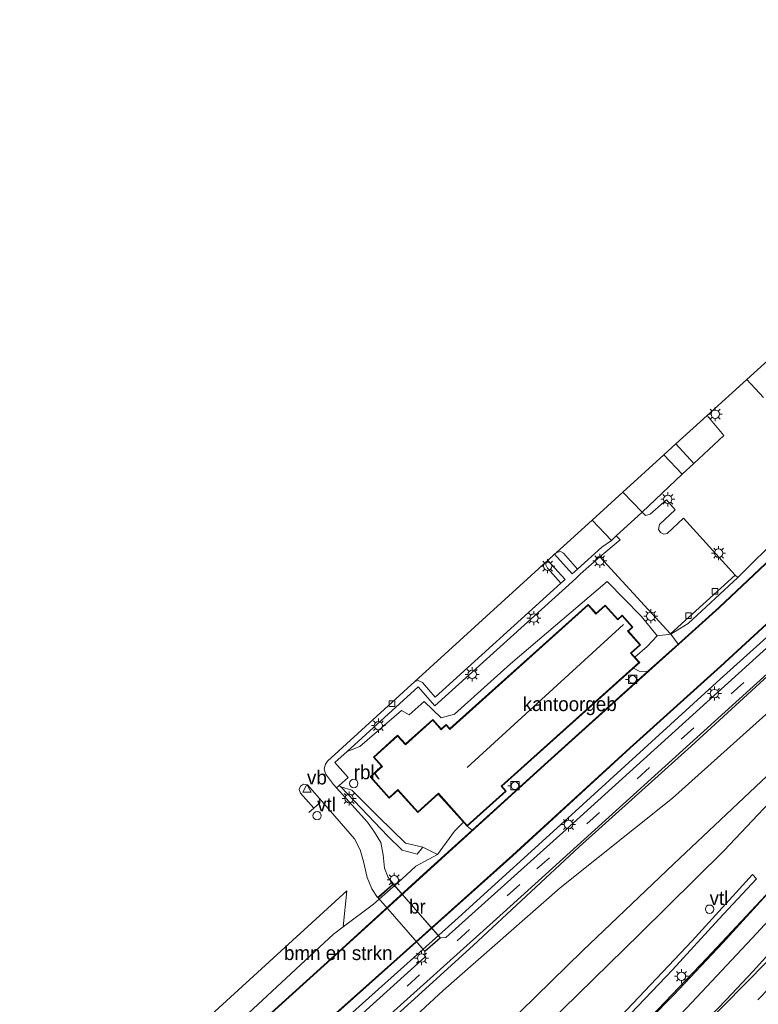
# Model space of a CAD drawing. Header units: millimetres. Extents: x 82463 to 85160, y 450000 to 452470.
# Tile 5 of 98: x 82612 to 82743, y 450161 to 450336. Entities that reach past the tile are written whole.
import ezdxf
from ezdxf.enums import TextEntityAlignment as Align

# ---------------------------------------------------------------- set-up
doc = ezdxf.new("R2010")
doc.units = ezdxf.units.MM
doc.linetypes.add('39strp', pattern=[12, 3, -9])
for name, color, linetype, lineweight in [('af-b1-rasterhekwerk', 8, 'hekwerk', 18), ('af-bs-rasterhekwerk', 8, 'hekwerk', 18), ('bp-b5-bomenstruiken', 93, 'Continuous', 18), ('gr-bs-geleiderail', 213, 'geleiderail', 18), ('gw-bs-insteekwatergang', 93, 'Continuous', 18), ('gw-bs-kruinlijn', 93, 'Continuous', 18), ('gw-bs-teenlijn', 93, 'Continuous', 18), ('iw-bs-bolder', 213, 'Continuous', 18), ('kd-bs-dakrand', 13, 'Continuous', 18), ('kd-bs-maaiveldlijn', 8, 'Continuous', 18), ('kd-bs-nok', 13, 'Continuous', 18), ('kl-bs-overig', 213, 'Continuous', 18), ('kw-b6-brug', 173, 'Continuous', 18), ('mk-b5-vlakmark', 8, 'Continuous', 18), ('mk-bs-39streep 0.15', 8, '39strp', 18), ('mk-bs-streep 0.15', 8, 'Continuous', 18), ('og-b5-bebouwing', 173, 'Continuous', 18), ('og-b5-water', 153, 'Continuous', 18), ('og-bs-inrichtingselement', 253, 'Continuous', 18), ('og-bs-maaiveld', 253, 'Continuous', 18), ('og-bs-terreinafscheiding', 253, 'Continuous', 18), ('wb-b5-beschoeiing', 43, 'beschoeiing', 18), ('wh-bs-kolk', 8, 'Continuous', 18), ('wh-bs-waterlijn', 133, 'Continuous', 18), ('wm-bs-lichtmast', 8, 'Continuous', 18), ('wm-bs-verkeersbord', 8, 'Continuous', 18)]:
    doc.layers.add(name, color=color, linetype=linetype, lineweight=lineweight)
doc.styles.add('rtw_iso', font='iso-rtw.shx')
doc.linetypes.add('beschoeiing', pattern='A,20,-0.01,[6,RTW.shx,S=1,R=0,X=0,Y=0],-0.01', length=20.02)
doc.linetypes.add('geleiderail', pattern='A,2,-1,[175,RTW.shx,S=0.5,R=0,X=0,Y=0],-1', length=4)
doc.linetypes.add('hekwerk', pattern='A,7,-1.5,[1,RTW.shx,S=0.75,R=0,X=0,Y=0],-1.5', length=10)

# ---------------------------------------------------------------- blocks, each defined once
blk = doc.blocks.new('dtbattr-r')
at = {"style": 'rtw_iso'}
blk.add_attdef('TAG', text='', height=2.5, dxfattribs=at).set_placement((0, 0), align=Align.MIDDLE_CENTER)
blk = doc.blocks.new('kolk')
blk.add_lwpolyline([(-0.5, -0.5), (0.5, -0.5), (0.5, 0.5), (-0.5, 0.5)], close=True)
blk = doc.blocks.new('bolder')
for p, q in [((-0.75, 0), (-1.25, 0)), ((-0.75, 0.75), (-0.75, -0.75)), ((0.75, 0.75), (-0.75, 0.75)), ((0.75, -0.75), (0.75, 0.75)), ((0.75, 0), (1.25, 0)), ((-0.75, -0.75), (0.75, -0.75))]:
    blk.add_line(p, q)
blk.add_circle((0, 0), 0.673)
blk = doc.blocks.new('verkeersbord')
for p, q in [((0, 0.75), (-0.75, -0.625)), ((0.75, -0.625), (0, 0.75)), ((-0.75, -0.625), (0.75, -0.625))]:
    blk.add_line(p, q)
blk = doc.blocks.new('dtbattr')
at = {"style": 'rtw_iso'}
blk.add_attdef('TAG', (0.59, 0.87), '', height=2.5, dxfattribs=at)
blk = doc.blocks.new('dtb')
blk.add_circle((0, 0), 0.75)
blk = doc.blocks.new('lantaarnpaal')
for p, q in [((-0.75, 0), (-1.25, 0)), ((-0.88, 0.88), (-0.53, 0.53)), ((0, 0.75), (0, 1.25)), ((0.53, 0.53), (0.88, 0.88)), ((0.75, 0), (1.25, 0)), ((-0.53, -0.53), (-0.88, -0.88)), ((0, -0.75), (0, -1.25)), ((0.53, -0.53), (0.88, -0.88))]:
    blk.add_line(p, q)
blk.add_circle((0, 0), 0.75)

msp = doc.modelspace()

# ---------------------------------------------------------------- linework, layer by layer
at = {"layer": 'af-b1-rasterhekwerk'}
for points in [[(82678.215, 450181.874, 0.015), (82686.38, 450172.566, -0.035)], [(82683.631, 450170.212, -0.026), (82675.51, 450179.54, -0.026)]]:
    msp.add_polyline3d(points, dxfattribs=at)
at = {"layer": 'af-bs-rasterhekwerk'}
msp.add_polyline3d([(82686.406, 450172.541, -0.035), (82686.38, 450172.566, -0.035)], dxfattribs=at)
at = {"layer": 'bp-b5-bomenstruiken'}
for points in [[(82671.723, 450148.969, 1.239), (82687.005, 450163.101, 0.846), (82707.818, 450181.329, 1.143), (82727.77, 450197.337, 1.572), (82748.943, 450216.289, 1.796), (82764.918, 450230.173, 1.992), (82779.977, 450244.133, 2.052), (82798.148, 450259.625, 2.17), (82814.835, 450275.661, 1.97), (82830.128, 450288.961, 1.787), (82843.61, 450302.011, 1.632), (82856.157, 450314.79, 1.477), (82855.858, 450311.898, 1.659), (82848.967, 450303.981, 1.659), (82822.683, 450274.978, 2.107), (82806.078, 450257.393, 2.148), (82794.955, 450248.427, 2.294), (82780.762, 450235.566, 2.157), (82763.626, 450220.302, 2.18), (82744.654, 450201.262, 2.248), (82728.027, 450185.611, 2.23), (82711.807, 450170.126, 2.015), (82695.194, 450153.891, 2.02)], [(82669.643, 450150.455, 0.139), (82692.318, 450171.109, 0.088), (82711.169, 450188.632, 0.098), (82731.093, 450206.548, 0.047), (82747.585, 450221.696, 0.075)], [(82748.943, 450216.289, 1.796), (82727.77, 450197.337, 1.572), (82707.818, 450181.329, 1.143), (82687.005, 450163.101, 0.846), (82671.723, 450148.969, 1.239)]]:
    msp.add_polyline3d(points, dxfattribs=at)
msp.add_polyline3d([(82649.824, 450156.688, -0.446), (82647.797, 450154.697, -0.435), (82642.932, 450156.206, -0.396), (82669.839, 450180.833, -0.313), (82669.23, 450174.395, -0.452), (82667.502, 450173.09, -0.496)], close=True, dxfattribs=at)
at = {"layer": 'gr-bs-geleiderail'}
msp.add_polyline3d([(82649.393, 450082.3, -2.089), (82676.628, 450110.014, -0.638), (82693.538, 450127.172, -0.231), (82708.239, 450142.129, 0.093), (82719.515, 450153.627, 0.353), (82728.018, 450162.325, 0.591), (82736.764, 450171.587, 0.801), (82748.822, 450184.847, 1.161), (82762.514, 450200.007, 1.595), (82776.448, 450215.821, 2.065), (82789.28, 450230.592, 2.403), (82803.832, 450247.603, 2.664), (82817.668, 450263.854, 2.814), (82829.612, 450277.781, 2.828), (82842.961, 450293.592, 2.727), (82866.742, 450321.638, 2.326), (82894.043, 450353.906, 1.741)], dxfattribs=at)
at = {"layer": 'gw-bs-insteekwatergang'}
for points in [[(82727.488, 450226.506, -0.09), (82730.567, 450228.373, -0.195), (82739.43, 450236.579, -0.195), (82747.175, 450244.321, -0.103), (82754.024, 450252.24, -0.039), (82757.031, 450256.075, 0.203), (82771.805, 450269.493, 0.079), (82782.199, 450279.052, 0.152), (82784.27, 450281.146, 0.139), (82789.055, 450285.983, 0.107), (82799.388, 450295.848, 0.28), (82803.856, 450299.813, 0.254), (82811.683, 450306.759, 0.207), (82828.601, 450321.433, 0.234), (82833.048, 450326.26, 0.271), (82840.579, 450333.828, 0.367), (82848.583, 450340.669, 0.294), (82851.686, 450343.258, 0.28), (82856.847, 450347.564, 0.257), (82865.175, 450354.682, 0.011), (82874.113, 450362.601, -0.017), (82876.833, 450365.452, 0.006), (82879.223, 450368.658, -0.007)], [(82618.501, 450111.95, -0.003), (82648.235, 450138.732, -0.021), (82672.627, 450160.757, -0.067), (82689.083, 450175.465, -0.071), (82710.49, 450194.957, -0.076), (82736.273, 450218.503, -0.067), (82760.451, 450240.259, -0.076), (82786.76, 450264.234, -0.103), (82811.49, 450287.145, -0.099), (82834.71, 450308.84, -0.076), (82860.129, 450332.462, -0.085), (82880.77, 450351.361, -0.167), (82884.976, 450355.811, -0.126), (82888.417, 450360.223, -0.09)], [(82725.049, 450226.228, 0.792), (82727.488, 450226.506, -0.09)], [(82725.049, 450226.228, 0.792), (82723.296, 450224.285, 0.837), (82721.11, 450222.402, 0.992)], [(82685.976, 450187.302, -0.45), (82689.025, 450191.445, 0.664), (82690.597, 450193.058, 0.664)], [(82685.976, 450187.302, -0.45), (82682.156, 450185.192, -0.345), (82679.622, 450182.89, -0.19), (82674.605, 450178.453, -0.313), (82669.23, 450174.395, -0.452), (82667.502, 450173.09, -0.496), (82649.824, 450156.688, -0.446), (82647.797, 450154.697, -0.435), (82633.297, 450140.673, -0.353), (82632.11, 450139.525, 0.279)]]:
    msp.add_polyline3d(points, dxfattribs=at)
at = {"layer": 'gw-bs-kruinlijn'}
for points in [[(82893.352, 450354.835, 0.851), (82889.392, 450350.206, 1.038), (82881.461, 450341.365, 1.107), (82869.268, 450328.569, 1.321), (82865.591, 450324.681, 1.365), (82858.424, 450317.099, 1.449), (82856.157, 450314.79, 1.477), (82843.61, 450302.011, 1.632), (82830.128, 450288.961, 1.787), (82814.835, 450275.661, 1.97), (82798.148, 450259.625, 2.17), (82779.977, 450244.133, 2.052), (82764.918, 450230.173, 1.992), (82748.943, 450216.289, 1.796), (82727.77, 450197.337, 1.572), (82707.818, 450181.329, 1.143), (82687.005, 450163.101, 0.846), (82671.723, 450148.969, 1.239), (82655.381, 450133.898, 1.344), (82638.809, 450118.733, 1.39), (82625.022, 450105.57, 1.618)], [(82634.447, 450096.539, 2.216), (82661.411, 450121.07, 2.289), (82677.082, 450136.411, 2.266), (82695.194, 450153.891, 2.02), (82711.807, 450170.126, 2.015), (82728.027, 450185.611, 2.23), (82744.654, 450201.262, 2.248), (82763.626, 450220.302, 2.18), (82780.762, 450235.566, 2.157), (82794.955, 450248.427, 2.294), (82806.078, 450257.393, 2.148)], [(82669.904, 450205.622, 0.212), (82672.195, 450206.489, 0.486), (82679.594, 450212.911, 0.782), (82680.969, 450212.141, 0.947), (82683.604, 450214.528, 0.942), (82686.627, 450211.624, 1.088), (82689.026, 450212.27, 1.266), (82698.996, 450221.223, 1.166), (82716.151, 450235.867, 0.992), (82722.304, 450229.626, 0.933), (82725.049, 450226.228, 0.792)], [(82668.777, 450199.307, 0.198), (82670.716, 450198.729, 0.741), (82675.506, 450193.968, 0.865), (82680.269, 450189.284, 0.782), (82683.358, 450188.577, 0.682)]]:
    msp.add_polyline3d(points, dxfattribs=at)
at = {"layer": 'gw-bs-teenlijn'}
for points in [[(82622.318, 450107.896, 0.13), (82649.714, 450132.448, 0.111), (82669.643, 450150.455, 0.139), (82692.318, 450171.109, 0.088), (82711.169, 450188.632, 0.098), (82731.093, 450206.548, 0.047), (82747.585, 450221.696, 0.075), (82762.342, 450234.965, 0.13), (82779.761, 450249.945, 0.084), (82800.399, 450269.144, 0.025), (82820.49, 450287.793, -0.017), (82838.82, 450304.492, 0.02), (82846.508, 450311.711, 0.004), (82860.46, 450324.812, -0.026), (82876.829, 450340.129, 0.029), (82886.227, 450349.271, 0.093), (82892.069, 450356.511, 0.015)], [(82642.244, 450089.181, -2.213), (82661.692, 450109.112, -1.884), (82683.015, 450131.027, -1.3), (82696.474, 450145.766, -0.998), (82705.564, 450157.065, -0.679), (82721.976, 450173.164, -0.217), (82736.919, 450187.913, 0.193), (82751.105, 450202.921, 0.705), (82766.762, 450218.663, 1.157), (82781.424, 450233.119, 1.659), (82791.924, 450243.513, 1.915), (82806.078, 450257.393, 2.148)], [(82720.847, 450220.453, -0.852), (82721.879, 450219.884, -0.852), (82723.347, 450219.838, -1.095)], [(82683.358, 450188.577, 0.682), (82682.378, 450187.327, -0.364), (82679.683, 450188.074, -0.154), (82677.119, 450190.519, 0.02), (82668.777, 450199.307, 0.198)], [(82691.248, 450192.333, -0.852), (82692.145, 450191.618, -1.062)]]:
    msp.add_polyline3d(points, dxfattribs=at)
at = {"layer": 'kd-bs-dakrand'}
msp.add_polyline3d([(82714.185, 450230.063, 6.718), (82715.834, 450231.542, 6.718), (82718.079, 450229.041, 6.718), (82718.85, 450229.734, 6.718), (82720.613, 450227.77, 6.718), (82719.801, 450227.042, 6.718), (82721.979, 450224.614, 6.718), (82720.324, 450223.128, 6.718), (82721.82, 450221.461, 6.823), (82697.284, 450199.444, 6.759), (82698.059, 450198.58, 4.759), (82691.255, 450192.474, 4.768), (82686.138, 450198.177, 4.668), (82682.483, 450194.898, 4.115), (82678.954, 450198.831, 4.079), (82677.407, 450197.443, 4.079), (82674.118, 450201.109, 4.079), (82676.192, 450202.97, 4.079), (82674.714, 450204.617, 4.079), (82678.878, 450208.354, 4.079), (82680.263, 450206.81, 4.586), (82685.136, 450211.183, 4.636), (82686.656, 450209.489, 4.636), (82687.53, 450210.273, 4.636), (82688.172, 450209.558, 6.818), (82712.774, 450231.635, 6.718), (82714.185, 450230.063, 6.718)], dxfattribs=at)
at = {"layer": 'kd-bs-maaiveldlijn'}
msp.add_polyline3d([(82714.193, 450230.204, 1.125), (82715.842, 450231.684, 1.125), (82718.087, 450229.183, 1.125), (82718.858, 450229.875, 1.125), (82720.754, 450227.762, 1.125), (82719.942, 450227.034, 1.125), (82722.121, 450224.606, 1.125), (82720.465, 450223.121, 1.125), (82721.11, 450222.402, 0.992), (82721.962, 450221.453, -0.852), (82720.847, 450220.453, -0.852), (82697.425, 450199.436, -0.852), (82698.2, 450198.572, -0.861), (82691.248, 450192.333, -0.852), (82690.597, 450193.058, 0.664), (82686.13, 450198.036, 1.125), (82682.476, 450194.756, 1.125), (82678.946, 450198.69, 1.125), (82677.4, 450197.302, 1.125), (82673.976, 450201.117, 1.125), (82676.05, 450202.978, 1.125), (82674.572, 450204.625, 1.125), (82678.886, 450208.495, 1.125), (82680.271, 450206.952, 1.125), (82685.144, 450211.324, 1.125), (82686.664, 450209.63, 1.125), (82687.538, 450210.415, 1.125), (82688.179, 450209.7, 1.125), (82712.782, 450231.777, 1.125), (82714.193, 450230.204, 1.125)], dxfattribs=at)
at = {"layer": 'kd-bs-nok'}
msp.add_polyline3d([(82719.058, 450228.237, 7.827), (82691.266, 450202.785, 7.85)], dxfattribs=at)
at = {"layer": 'kw-b6-brug'}
msp.add_polyline3d([(82686.456, 450172.468, -0.085), (82683.709, 450170.073, -0.053), (82675.402, 450179.598, -0.062), (82678.149, 450181.994, -0.049)], close=True, dxfattribs=at)
at = {"layer": 'mk-b5-vlakmark'}
msp.add_polyline3d([(82744.578, 450168.207, 0.303), (82733.059, 450156.468, -0.021), (82732.79, 450156.676, -0.021), (82737.365, 450161.417, 0.098), (82742.117, 450166.488, 0.207), (82750.749, 450175.993, 0.495), (82762.31, 450189.06, 0.837), (82777.881, 450206.973, 1.33), (82780.438, 450204.599, 1.435), (82757.134, 450180.932, 0.655)], close=True, dxfattribs=at)
at = {"layer": 'mk-bs-39streep 0.15'}
for points in [[(82620.721, 450109.759, 0.139), (82644.92, 450131.729, 0.13), (82703.662, 450184.707, 0.107), (82729.34, 450207.834, 0.043), (82756.119, 450232.061, 0.029), (82790.026, 450263.073, 0.029), (82814.315, 450285.564, -0.021), (82840.086, 450309.367, -0.012), (82869.467, 450336.691, 0.011), (82881.097, 450347.444, 0.006), (82884.623, 450351.009, 0.006), (82890.544, 450358.16, 0.011)], [(82913.078, 450333.4, 4.837), (82890.777, 450311.113, 4.435), (82862.971, 450283.149, 3.855), (82837.297, 450257.239, 3.134), (82813.668, 450233.246, 2.49), (82787.748, 450206.876, 1.659), (82761.906, 450180.666, 0.824), (82710.612, 450128.547, -0.542), (82657.465, 450074.446, -1.785)]]:
    msp.add_polyline3d(points, dxfattribs=at)
at = {"layer": 'mk-bs-streep 0.15'}
msp.add_polyline3d([(82652.05, 450079.713, -2), (82685.732, 450114.013, -1.172), (82713.444, 450142.295, -0.532), (82730.356, 450160.021, -0.108), (82742.754, 450173.208, 0.221), (82753.987, 450185.419, 0.609), (82770.198, 450203.635, 1.102), (82787.284, 450223.157, 1.632), (82826.341, 450268.861, 2.134), (82844.592, 450290.367, 2.038), (82858.938, 450307.228, 1.846), (82870.427, 450320.833, 1.659), (82880.465, 450332.862, 1.39), (82896.32, 450351.914, 1.02)], dxfattribs=at)
at = {"layer": 'og-b5-bebouwing'}
msp.add_polyline3d([(82712.782, 450231.777, 1.125), (82714.193, 450230.204, 1.125), (82715.842, 450231.684, 1.125), (82718.087, 450229.183, 1.125), (82718.858, 450229.875, 1.125), (82720.754, 450227.762, 1.125), (82719.942, 450227.034, 1.125), (82722.121, 450224.606, 1.125), (82720.465, 450223.121, 1.125), (82721.11, 450222.402, 0.992), (82721.962, 450221.453, -0.852), (82720.847, 450220.453, -0.852), (82697.425, 450199.436, -0.852), (82698.2, 450198.572, -0.861), (82691.248, 450192.333, -0.852), (82690.597, 450193.058, 0.664), (82686.13, 450198.036, 1.125), (82682.476, 450194.756, 1.125), (82678.946, 450198.69, 1.125), (82677.4, 450197.302, 1.125), (82673.976, 450201.117, 1.125), (82676.05, 450202.978, 1.125), (82674.572, 450204.625, 1.125), (82678.886, 450208.495, 1.125), (82680.271, 450206.952, 1.125), (82685.144, 450211.324, 1.125), (82686.664, 450209.63, 1.125), (82687.538, 450210.415, 1.125), (82688.179, 450209.7, 1.125)], close=True, dxfattribs=at)
at = {"layer": 'og-b5-water'}
for points in [[(82650.876, 450153.995, -1.368), (82667.055, 450168.671, -1.368), (82705.661, 450203.784, -1.368), (82736.111, 450231.185, -1.368), (82750.57, 450244.816, -1.368), (82770.02, 450262.661, -1.368), (82785.957, 450277.013, -1.368), (82798.159, 450288.191, -1.368), (82816.373, 450304.755, -1.368), (82834.287, 450321.013, -1.368), (82849.854, 450335.245, -1.368), (82863.804, 450348.182, -1.368)], [(82863.359, 450338.031, -1.368), (82845.671, 450321.493, -1.368), (82826.165, 450303.511, -1.368), (82807.221, 450285.951, -1.368), (82789.989, 450270.026, -1.368), (82772.105, 450253.462, -1.368), (82754.144, 450237.18, -1.368), (82736.319, 450220.824, -1.368), (82720.2, 450206.262, -1.368), (82699.305, 450187.138, -1.368), (82678.768, 450168.735, -1.368), (82654.91, 450147.457, -1.368)]]:
    msp.add_polyline3d(points, dxfattribs=at)
at = {"layer": 'og-bs-maaiveld'}
for points in [[(82611.649, 450118.683, -1.176), (82633.503, 450138.236, -0.928), (82635.791, 450140.284, -1.176), (82650.809, 450154.069, -1.158), (82666.987, 450168.745, -1.08), (82684.168, 450184.359, -1.062), (82692.145, 450191.618, -1.062), (82705.594, 450203.858, -1.062), (82723.347, 450219.838, -1.095), (82728.784, 450224.728, -1.13), (82736.043, 450231.258, -1.176), (82750.502, 450244.89, -1.176), (82769.953, 450262.735, -1.176), (82785.89, 450277.087, -1.176), (82798.092, 450288.265, -1.176), (82816.306, 450304.829, -1.176), (82834.219, 450321.087, -1.176), (82849.787, 450335.319, -1.19), (82863.736, 450348.255, -1.19), (82870.604, 450354.731, -1.19), (82876.229, 450359.828, -1.19), (82878.965, 450362.886, -1.19), (82882.174, 450367.062, -1.195)], [(82617.024, 450113.464, -1.167), (82635.147, 450129.565, -1.167), (82654.976, 450147.382, -1.163), (82678.834, 450168.661, -1.176), (82699.372, 450187.064, -1.176), (82720.267, 450206.188, -1.195), (82736.387, 450220.75, -1.195), (82754.211, 450237.107, -1.195), (82772.172, 450253.388, -1.158), (82790.057, 450269.953, -1.172), (82807.289, 450285.877, -1.176), (82826.233, 450303.438, -1.185), (82845.739, 450321.42, -1.195), (82863.427, 450337.958, -1.195), (82881.592, 450354.866, -1.195), (82887.382, 450362.104, -0.839)], [(82678.154, 450182.065, -0.049), (82675.331, 450179.603, -0.062)], [(82686.527, 450172.463, -0.085), (82683.704, 450170.002, -0.053)]]:
    msp.add_polyline3d(points, dxfattribs=at)
at = {"layer": 'og-bs-terreinafscheiding'}
for points in [[(82889.327, 450359.482, -0.035), (82884.068, 450352.764, -0.035), (82850.405, 450321.379, 0.02), (82823.106, 450296.131, -0.044), (82795.376, 450270.367, 0.015), (82768.859, 450245.952, 0.02), (82743.934, 450223.451, 0.043), (82708.889, 450191.729, 0.029), (82687.45, 450172.5, 0.061), (82686.527, 450172.463, -0.085)], [(82621.837, 450108.68, 0.143), (82642.026, 450127.089, 0.125), (82666.985, 450149.317, 0.134), (82697.685, 450176.919, 0.143), (82747.204, 450221.727, 0.07), (82763.298, 450236.25, 0.043), (82784.843, 450255.952, 0.011), (82799.473, 450269.577, 0.011), (82862.29, 450327.6, 0.006), (82885.593, 450349.323, -0.03), (82891.862, 450357.008, -0.035)], [(82765.57, 450294.09, 0.051), (82741.004, 450271.796, 0.061), (82733.952, 450265.392, 0.061), (82728.414, 450260.362, 0.061), (82726.234, 450258.382, 0.061), (82718.961, 450251.776, 0.061), (82713.504, 450246.811, 0.07), (82707.135, 450241.007, 0.088), (82706.811, 450240.712, 0.089), (82705.606, 450239.614, 0.092), (82705.312, 450239.346, 0.093), (82681.958, 450218.067, 0.157), (82666.421, 450203.92, 0.166), (82666.057, 450203.376, 0.166), (82665.806, 450202.528, 0.166), (82666.05, 450201.642, 0.166), (82667.493, 450199.743, 0.166), (82668.019, 450199.157, 0.158), (82673.51, 450193.05, 0.07), (82674.795, 450191.283, 0.02), (82675.878, 450189.413, -0.003), (82676.335, 450187.22, -0.044), (82676.583, 450184.867, -0.049), (82677.191, 450183.194, -0.049), (82678.154, 450182.065, -0.049)], [(82743.991, 450268.605, -0.03), (82741.004, 450271.796, 0.061)], [(82733.952, 450265.392, 0.061), (82736.934, 450261.847, 0.047), (82731.58, 450256.868, 0.061), (82728.414, 450260.362, 0.061)], [(82726.234, 450258.382, 0.061), (82729.519, 450254.967, -0.026), (82722.395, 450248.217, -0.007), (82722.975, 450247.628, -0.007), (82723.826, 450247.829, -0.007), (82726.71, 450250.409, -0.007), (82728.273, 450248.642, 0.047), (82725.506, 450246.006, 0.047), (82725.295, 450245.121, 0.047), (82725.641, 450244.591, 0.047), (82726.247, 450244.319, 0.047), (82726.863, 450244.393, 0.047), (82729.756, 450247.115, 0.047), (82738.964, 450237.02, -0.208), (82727.438, 450226.573, -0.163), (82714.881, 450240.285, 0.052), (82718.467, 450243.279, -0.021), (82717.802, 450243.996, 0.016)], [(82731.58, 450256.868, 0.061), (82729.519, 450254.967, -0.026)], [(82718.961, 450251.776, 0.061), (82722.395, 450248.217, -0.007), (82717.802, 450243.996, 0.016), (82716.918, 450243.184, 0.02)], [(82716.918, 450243.184, 0.02), (82713.504, 450246.811, 0.07)], [(82706.811, 450240.712, 0.089), (82709.963, 450237.216, 0.435), (82710.898, 450238.08, 0.133), (82715.205, 450242.006, 0.02), (82716.918, 450243.184, 0.02)], [(82710.898, 450238.08, 0.133), (82708.43, 450240.893, 0.088), (82707.884, 450241.227, 0.088), (82707.135, 450241.007, 0.088)], [(82668.019, 450199.157, 0.158), (82668.497, 450199.58, 0.181), (82670.09, 450200.99, 0.257), (82667.747, 450203.665, 0.212), (82669.904, 450205.622, 0.212), (82682.555, 450217.094, 0.212), (82685.51, 450213.723, 0.267), (82710.609, 450236.393, 0.422), (82711.451, 450237.23, 0.07), (82714.881, 450240.285, 0.052)], [(82705.606, 450239.614, 0.092), (82708.704, 450236.209, 0.408), (82707.946, 450235.549, 0.079), (82685.594, 450215.307, 0.143), (82683.314, 450217.89, 0.157), (82682.555, 450218.227, 0.157), (82681.958, 450218.067, 0.157)], [(82707.946, 450235.549, 0.079), (82705.554, 450238.236, 0.093), (82705.245, 450238.843, 0.093), (82705.312, 450239.346, 0.093)], [(82738.964, 450237.02, -0.208), (82739.43, 450236.579, -0.195)], [(82727.438, 450226.573, -0.163), (82727.488, 450226.506, -0.09), (82728.784, 450224.728, -1.13)], [(82675.331, 450179.603, -0.062), (82674.295, 450181.202, -0.062), (82673.445, 450183.196, -0.071), (82672.823, 450186.061, -0.071), (82672.255, 450188.126, -0.053), (82671.189, 450190.1, -0.062), (82665.011, 450197.233, 0.015), (82662.854, 450199.667, 0.171), (82662.16, 450199.795, 0.171), (82661.611, 450199.474, 0.171), (82661.395, 450198.84, 0.171), (82661.591, 450198.221, 0.166), (82664.006, 450195.514, 0.139)], [(82668.777, 450199.307, 0.198), (82668.497, 450199.58, 0.181)], [(82664.006, 450195.514, 0.139), (82665.068, 450196.501, 0.139), (82665.011, 450197.233, 0.015)], [(82663.109, 450194.756, 0.137), (82664.006, 450195.514, 0.139)], [(82683.358, 450188.577, 0.682), (82685.976, 450187.302, -0.45)], [(82646.975, 450085.15, -2.363), (82689.373, 450128.242, -1.376), (82703.951, 450143.283, -1.111), (82719.645, 450159.663, -0.655), (82731.289, 450171.939, -0.426), (82742.054, 450183.729, 0.1), (82742.757, 450182.972, 0.158), (82736.017, 450175.772, 0.1), (82727.779, 450166.77, -0.435), (82710.566, 450148.639, -0.814), (82701.577, 450139.415, -1.056), (82693.044, 450130.514, -1.28), (82683.848, 450121.122, -1.449), (82666.076, 450103.047, -1.819), (82648.218, 450084.995, -2.294)], [(82746.179, 450181.941, 0.358), (82733.93, 450168.858, -0.09), (82721.505, 450155.84, -0.396)], [(82669.23, 450174.395, -0.452), (82669.839, 450180.833, -0.313)], [(82619.508, 450110.994, 0.116), (82638.207, 450127.833, 0.093), (82683.751, 450169.039, 0.061), (82683.704, 450170.002, -0.053)]]:
    msp.add_polyline3d(points, dxfattribs=at)
at = {"layer": 'wb-b5-beschoeiing'}
for points in [[(82650.809, 450154.069, -1.158), (82666.987, 450168.745, -1.08), (82684.168, 450184.359, -1.062), (82692.145, 450191.618, -1.062), (82705.594, 450203.858, -1.062), (82723.347, 450219.838, -1.095), (82728.784, 450224.728, -1.13), (82736.043, 450231.258, -1.176), (82750.502, 450244.89, -1.176), (82769.953, 450262.735, -1.176), (82785.89, 450277.087, -1.176), (82798.092, 450288.265, -1.176), (82816.306, 450304.829, -1.176), (82834.219, 450321.087, -1.176), (82849.787, 450335.319, -1.19), (82863.736, 450348.255, -1.19)], [(82863.804, 450348.182, -1.368), (82849.854, 450335.245, -1.368), (82834.287, 450321.013, -1.368), (82816.373, 450304.755, -1.368), (82798.159, 450288.191, -1.368), (82785.957, 450277.013, -1.368), (82770.02, 450262.661, -1.368), (82750.57, 450244.816, -1.368), (82736.111, 450231.185, -1.368), (82705.661, 450203.784, -1.368), (82667.055, 450168.671, -1.368), (82650.876, 450153.995, -1.368)], [(82654.91, 450147.457, -1.368), (82678.768, 450168.735, -1.368), (82699.305, 450187.138, -1.368), (82720.2, 450206.262, -1.368), (82736.319, 450220.824, -1.368), (82754.144, 450237.18, -1.368), (82772.105, 450253.462, -1.368), (82789.989, 450270.026, -1.368), (82807.221, 450285.951, -1.368), (82826.165, 450303.511, -1.368), (82845.671, 450321.493, -1.368), (82863.359, 450338.031, -1.368)], [(82863.427, 450337.958, -1.195), (82845.739, 450321.42, -1.195), (82826.233, 450303.438, -1.185), (82807.289, 450285.877, -1.176), (82790.057, 450269.953, -1.172), (82772.172, 450253.388, -1.158), (82754.211, 450237.107, -1.195), (82736.387, 450220.75, -1.195), (82720.267, 450206.188, -1.195), (82699.372, 450187.064, -1.176), (82678.834, 450168.661, -1.176), (82654.976, 450147.382, -1.163)]]:
    msp.add_polyline3d(points, dxfattribs=at)
at = {"layer": 'wh-bs-waterlijn'}
for points in [[(82611.716, 450118.609, -1.368), (82635.858, 450140.21, -1.368), (82650.876, 450153.995, -1.368), (82667.055, 450168.671, -1.368), (82705.661, 450203.784, -1.368), (82736.111, 450231.185, -1.368), (82750.57, 450244.816, -1.368), (82770.02, 450262.661, -1.368), (82785.957, 450277.013, -1.368), (82798.159, 450288.191, -1.368), (82816.373, 450304.755, -1.368), (82834.287, 450321.013, -1.368), (82849.854, 450335.245, -1.368), (82863.804, 450348.182, -1.368), (82870.672, 450354.658, -1.368), (82876.3, 450359.757, -1.368), (82879.042, 450362.822, -1.368), (82882.253, 450367.001, -1.368)], [(82887.303, 450362.167, -1.368), (82881.518, 450354.934, -1.368), (82863.359, 450338.031, -1.368), (82845.671, 450321.493, -1.368), (82826.165, 450303.511, -1.368), (82807.221, 450285.951, -1.368), (82789.989, 450270.026, -1.368), (82772.105, 450253.462, -1.368), (82754.144, 450237.18, -1.368), (82736.319, 450220.824, -1.368), (82720.2, 450206.262, -1.368), (82699.305, 450187.138, -1.368), (82678.768, 450168.735, -1.368), (82654.91, 450147.457, -1.368), (82635.08, 450129.64, -1.368), (82616.957, 450113.539, -1.368)]]:
    msp.add_polyline3d(points, dxfattribs=at)

# ---------------------------------------------------------------- block references
at = {"layer": 'bp-b5-bomenstruiken'}
ref = msp.add_blockref('dtbattr-r', (82658.664062, 450167.75, -0.426286), dxfattribs=at)
ref.add_attrib('TAG', 'bmn en strkn', dxfattribs={"layer": '0', "height": 2.5, "style": 'rtw_iso'}).set_placement((82658.664062, 450167.75, -0.426286), align=Align.BOTTOM_LEFT)
at = {"layer": 'iw-bs-bolder'}
for p in [(82720.693, 450218.446, -0.656), (82699.772, 450199.519, -0.665)]:
    msp.add_blockref('bolder', p, dxfattribs=at)
at = {"layer": 'kl-bs-overig'}
ref = msp.add_blockref('dtbattr', (82664.565, 450194.192, -0.053), dxfattribs=at)
ref.add_attrib('TAG', 'vtl', dxfattribs={"layer": '0', "height": 2.5, "style": 'rtw_iso'}).set_placement((82664.565, 450194.192, -0.053), align=Align.BOTTOM_LEFT)
for p in [(82664.565, 450194.192, -0.053), (82734.391, 450177.546, 0.061)]:
    msp.add_blockref('dtb', p, dxfattribs=at)
ref = msp.add_blockref('dtbattr', (82734.391, 450177.546, 0.061), dxfattribs=at)
ref.add_attrib('TAG', 'vtl', dxfattribs={"layer": '0', "height": 2.5, "style": 'rtw_iso'}).set_placement((82734.391, 450177.546, 0.061), align=Align.BOTTOM_LEFT)
at = {"layer": 'kw-b6-brug'}
ref = msp.add_blockref('dtbattr-r', (82680.929688, 450176.03125, -0.0668), dxfattribs=at)
ref.add_attrib('TAG', 'br', dxfattribs={"layer": '0', "height": 2.5, "style": 'rtw_iso'}).set_placement((82680.929688, 450176.03125, -0.0668), align=Align.BOTTOM_LEFT)
at = {"layer": 'og-b5-bebouwing'}
ref = msp.add_blockref('dtbattr-r', (82701.144531, 450212.0625, 0.7754), dxfattribs=at)
ref.add_attrib('TAG', 'kantoorgeb', dxfattribs={"layer": '0', "height": 2.5, "style": 'rtw_iso'}).set_placement((82701.144531, 450212.0625, 0.7754), align=Align.BOTTOM_LEFT)
at = {"layer": 'og-bs-inrichtingselement'}
ref = msp.add_blockref('dtbattr', (82671.083, 450199.921, 0.705), dxfattribs=at)
ref.add_attrib('TAG', 'rbk', dxfattribs={"layer": '0', "height": 2.5, "style": 'rtw_iso'}).set_placement((82671.083, 450199.921, 0.705), align=Align.BOTTOM_LEFT)
msp.add_blockref('dtb', (82671.083, 450199.921, 0.705), dxfattribs=at)
at = {"layer": 'wh-bs-kolk'}
for p in [(82735.35, 450234.129, -0.217), (82730.642, 450229.795, -0.217), (82677.91, 450214.13, 0.225)]:
    msp.add_blockref('kolk', p, dxfattribs=at)
at = {"layer": 'wm-bs-lichtmast'}
for p in [(82735.402, 450265.63, 0.12), (82726.954, 450250.491, 0.02), (82714.847, 450239.551, 0.029), (82736.003, 450240.917, -0.021), (82705.586, 450238.585, 0.143), (82703.138, 450229.356, 0.107), (82723.918, 450229.677, -0.058), (82692.153, 450219.346, 0.139), (82735.252, 450215.925, -0.017), (82675.463, 450210.213, 0.257), (82670.252, 450197.25, 0.079), (82709.287, 450192.625, 0.015), (82678.294, 450182.773, -0.158), (82683.154, 450168.853, 0.011), (82729.389, 450165.602, -0.19)]:
    msp.add_blockref('lantaarnpaal', p, dxfattribs=at)
at = {"layer": 'wm-bs-verkeersbord'}
ref = msp.add_blockref('dtbattr', (82662.764, 450199, 0.216), dxfattribs=at)
ref.add_attrib('TAG', 'vb', dxfattribs={"layer": '0', "height": 2.5, "style": 'rtw_iso'}).set_placement((82662.764, 450199, 0.216), align=Align.BOTTOM_LEFT)
msp.add_blockref('verkeersbord', (82662.764, 450199, 0.216), dxfattribs=at)

doc.saveas('drawing.dxf')
